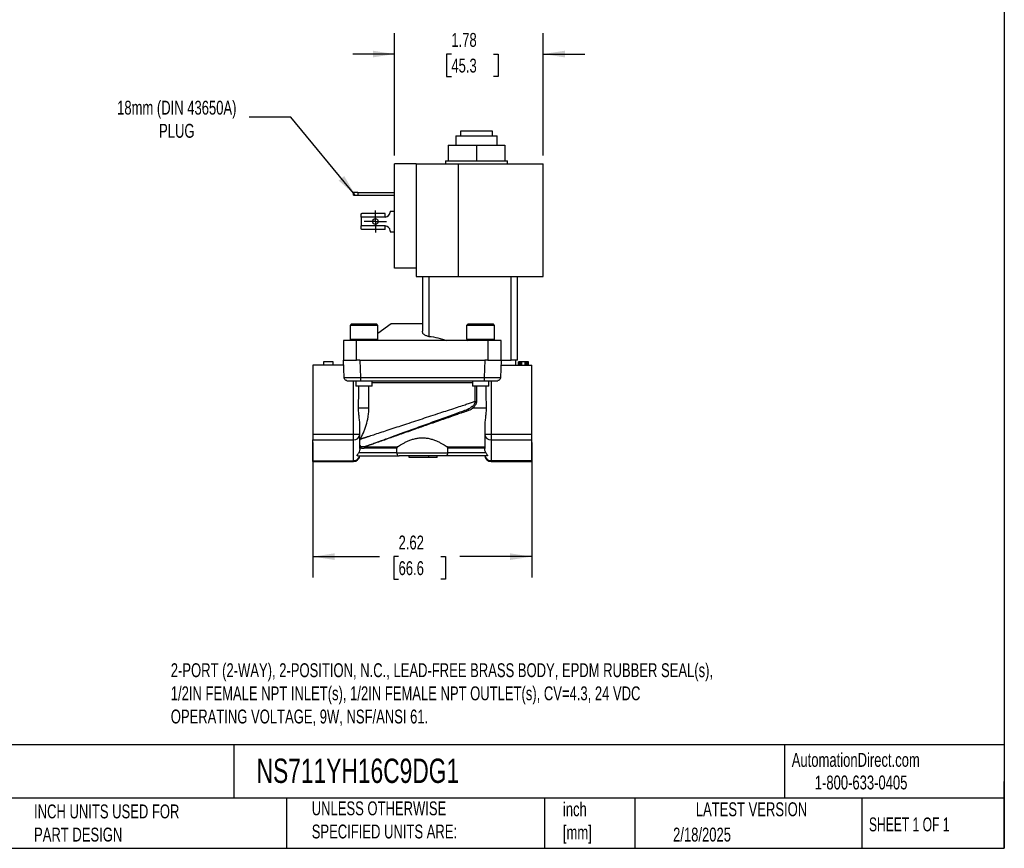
# Model space of a CAD drawing. Header units: inches. Extents: x 0.5 to 21.5, y 0.5 to 16.5.
# Tile 2 of 3: x 9.7 to 21.5, y 0.5 to 10.4. Entities that reach past the tile are written whole.
import ezdxf

# ---------------------------------------------------------------- set-up
doc = ezdxf.new("R2010")
doc.units = ezdxf.units.IN
doc.header["$LTSCALE"] = 2
doc.header["$MEASUREMENT"] = 0
doc.linetypes.add('SLD-Center', pattern=[0.75, 0.6, -0.05, 0.05, -0.05])
doc.linetypes.add('SLD-Solid', pattern=[0])
doc.layers.add('CENTER', color=40, linetype='SLD-Center')
doc.layers.add('DIMENSIONS', color=140, linetype='SLD-Solid', lineweight=25)
doc.layers.add('TEXT', color=140, linetype='SLD-Solid', lineweight=25)
doc.styles.add('SLDTEXTSTYLE0', font='TXT', dxfattribs={"width": 0.7})
doc.styles.add('SLDTEXTSTYLE1', font='TXT', dxfattribs={"width": 0.65})
doc.dimstyles.new('SLDDIMSTYLE0', dxfattribs={"dimtxt": 0.169922, "dimasz": 0.26, "dimexe": 0, "dimexo": 0.0625, "dimgap": 0.04248, "dimtad": 0, "dimtih": 1, "dimtoh": 1, "dimrnd": 1e-09, "dimzin": 12, "dimdsep": 46, "dimtxsty": 'SLDTEXTSTYLE0', "dimsah": 1, "dimcen": 0.09, "dimadec": 0, "dimazin": 3, "dimtfac": 1, "dimtofl": 0, "dimtmove": 0, "dimatfit": 3, "dimfxl": 0, "dimfrac": 2, "dimtolj": 1, "dimtzin": 12, "dimarcsym": 0})
doc.dimstyles.new('SLDDIMSTYLE3', dxfattribs={"dimtxt": 0.169922, "dimasz": 0.26, "dimexe": 0, "dimexo": 0.0625, "dimgap": 0.04248, "dimtad": 0, "dimtih": 1, "dimtoh": 1, "dimrnd": 1e-09, "dimzin": 12, "dimdsep": 46, "dimtxsty": 'SLDTEXTSTYLE0', "dimsah": 1, "dimcen": 0.09, "dimadec": 0, "dimazin": 3, "dimtfac": 1, "dimtmove": 0, "dimatfit": 0, "dimfxl": 0, "dimfrac": 2, "dimtolj": 1, "dimtzin": 12, "dimarcsym": 0})
doc.dimstyles.new('SLDDIMSTYLE4', dxfattribs={"dimtxt": 0.18, "dimasz": 0.26, "dimexe": 0, "dimexo": 0.0625, "dimgap": 0, "dimtad": 0, "dimtih": 1, "dimtoh": 1, "dimdec": 0, "dimrnd": 1e-09, "dimzin": 0, "dimdsep": 46, "dimtxsty": 'Standard', "dimsah": 1, "dimcen": 0.09, "dimadec": 0, "dimazin": 0, "dimtfac": 0.26, "dimtdec": 0, "dimtofl": 0, "dimtmove": 0, "dimatfit": 3, "dimfxl": 0, "dimfrac": 2, "dimtolj": 1, "dimtzin": 0, "dimarcsym": 0})

# ---------------------------------------------------------------- blocks, each defined once
blk = doc.blocks.new('_D_5')
at = {"layer": 'DIMENSIONS'}
for p, q in [((14.19, 8.81), (14.19, 10.278)), ((15.972, 8.81), (15.972, 10.278)), ((14.19, 10.028), (13.69, 10.028)), ((14.871, 10.028), (14.814, 10.028)), ((14.814, 10.028), (14.814, 9.758)), ((15.376, 10.028), (15.433, 10.028)), ((15.433, 10.028), (15.433, 9.758)), ((15.972, 10.028), (16.472, 10.028)), ((14.814, 9.758), (14.871, 9.758)), ((15.433, 9.758), (15.376, 9.758))]:
    blk.add_line(p, q, dxfattribs=at)
for points in [[(14.19, 10.028), (13.93, 10.068), (13.93, 9.988)], [(15.972, 10.028), (16.232, 9.988), (16.232, 10.068)]]:
    blk.add_solid(points, dxfattribs=at)
at = {"layer": 'DIMENSIONS', "char_height": 0.1667, "attachment_point": 1, "style": 'SLDTEXTSTYLE0'}
for s, insert in [('1.78', (14.871, 10.281)), ('45.3', (14.871, 9.973))]:
    blk.add_mtext(s, dxfattribs=dict(at, insert=insert))
blk = doc.blocks.new('_D_6')
at = {"layer": 'DIMENSIONS'}
for p, q in [((13.211, 5.367), (13.211, 3.749)), ((15.834, 5.367), (15.834, 3.749)), ((13.211, 3.999), (14.008, 3.999)), ((14.238, 3.999), (14.181, 3.999)), ((14.181, 3.999), (14.181, 3.729)), ((14.743, 3.999), (14.8, 3.999)), ((14.8, 3.999), (14.8, 3.729)), ((15.834, 3.999), (14.973, 3.999)), ((14.181, 3.729), (14.238, 3.729)), ((14.8, 3.729), (14.743, 3.729))]:
    blk.add_line(p, q, dxfattribs=at)
for points in [[(13.211, 3.999), (13.471, 3.959), (13.471, 4.039)], [(15.834, 3.999), (15.574, 4.039), (15.574, 3.959)]]:
    blk.add_solid(points, dxfattribs=at)
at = {"layer": 'DIMENSIONS', "char_height": 0.1667, "attachment_point": 1, "style": 'SLDTEXTSTYLE0'}
for s, insert in [('2.62', (14.238, 4.252)), ('66.6', (14.238, 3.944))]:
    blk.add_mtext(s, dxfattribs=dict(at, insert=insert))
blk = doc.blocks.new('SW_CENTERMARKSYMBOL_2')
at = {"layer": 'CENTER', "color": 0}
for p, q in [((0, 0.1), (0, 0.1335)), ((-0.1, 0), (-0.1335, 0)), ((0, 0), (-0.1, 0)), ((0, 0), (0, 0.1)), ((0, 0), (0, -0.1)), ((0, 0), (0.1, 0)), ((0.1, 0), (0.1335, 0)), ((0, -0.1), (0, -0.1335))]:
    blk.add_line(p, q, dxfattribs=at)

msp = doc.modelspace()

# ---------------------------------------------------------------- linework, layer by layer
for p, q in [((14.985, 9.047), (14.985, 9.107)), ((14.985, 9.107), (15.36, 9.107)), ((15.36, 9.107), (15.36, 9.047)), ((14.923, 9.047), (14.923, 8.933)), ((14.923, 9.047), (15.172, 9.047)), ((15.172, 9.047), (15.421, 9.047)), ((15.421, 8.933), (15.421, 9.047)), ((14.832, 8.933), (14.832, 8.747)), ((14.832, 8.933), (15.172, 8.933)), ((15.172, 8.933), (15.172, 8.747)), ((15.172, 8.933), (15.513, 8.933)), ((15.513, 8.933), (15.513, 8.747)), ((14.799, 8.747), (14.799, 8.71)), ((14.799, 8.747), (14.832, 8.747)), ((14.832, 8.747), (14.87, 8.747)), ((14.87, 8.747), (15.134, 8.747)), ((15.134, 8.747), (15.172, 8.747)), ((15.172, 8.747), (15.21, 8.747)), ((15.21, 8.747), (15.474, 8.747)), ((15.474, 8.747), (15.513, 8.747)), ((15.513, 8.747), (15.545, 8.747)), ((15.545, 8.71), (15.545, 8.747)), ((14.19, 7.46), (14.19, 8.71)), ((14.45, 8.71), (14.19, 8.71)), ((14.45, 8.71), (14.45, 7.46)), ((14.45, 8.71), (14.951, 8.71)), ((14.951, 8.71), (14.951, 7.36)), ((14.951, 8.71), (15.972, 8.71)), ((15.972, 7.36), (15.972, 8.71)), ((13.699, 8.337), (13.699, 8.369)), ((13.749, 8.369), (13.699, 8.369)), ((13.699, 8.337), (13.749, 8.337)), ((13.749, 8.369), (13.749, 8.337)), ((13.749, 8.369), (14.19, 8.369)), ((13.749, 8.337), (14.19, 8.337)), ((13.79, 8.073), (13.79, 8.111)), ((14.076, 8.073), (13.79, 8.073)), ((13.79, 8.073), (13.79, 7.966)), ((14.076, 8.114), (13.798, 8.114)), ((14.076, 8.073), (14.076, 8.114)), ((14.136, 8.144), (14.136, 8.133)), ((14.136, 8.144), (14.19, 8.144)), ((14.076, 7.966), (13.79, 7.966)), ((13.79, 7.928), (13.79, 7.966)), ((14.076, 7.925), (13.798, 7.925)), ((14.076, 7.925), (14.076, 7.966)), ((14.136, 7.906), (14.136, 7.894)), ((14.136, 7.894), (14.19, 7.894)), ((14.45, 7.46), (14.19, 7.46)), ((14.45, 7.46), (14.45, 7.36)), ((14.45, 7.36), (14.951, 7.36)), ((14.523, 7.36), (14.523, 6.703)), ((14.601, 7.36), (14.601, 6.641)), ((14.951, 7.36), (15.972, 7.36)), ((15.586, 6.357), (15.586, 7.36)), ((15.664, 6.357), (15.664, 7.36)), ((13.673, 6.79), (13.656, 6.773)), ((13.656, 6.773), (13.656, 6.609)), ((13.824, 6.773), (13.656, 6.773)), ((13.673, 6.79), (13.824, 6.79)), ((13.824, 6.79), (13.974, 6.79)), ((13.991, 6.773), (13.824, 6.773)), ((13.991, 6.773), (13.974, 6.79)), ((14.149, 6.79), (13.991, 6.674)), ((13.991, 6.609), (13.991, 6.773)), ((14.523, 6.79), (14.149, 6.79)), ((15.071, 6.79), (15.054, 6.773)), ((15.054, 6.773), (15.054, 6.609)), ((15.221, 6.773), (15.054, 6.773)), ((15.071, 6.79), (15.221, 6.79)), ((15.221, 6.79), (15.372, 6.79)), ((15.389, 6.773), (15.221, 6.773)), ((15.389, 6.773), (15.372, 6.79)), ((15.389, 6.609), (15.389, 6.773)), ((13.578, 6.593), (13.578, 6.357)), ((13.735, 6.593), (13.578, 6.593)), ((13.656, 6.609), (13.673, 6.593)), ((13.656, 6.609), (13.824, 6.609)), ((13.735, 6.357), (13.735, 6.593)), ((15.31, 6.593), (13.735, 6.593)), ((13.824, 6.609), (13.991, 6.609)), ((13.974, 6.593), (13.991, 6.609)), ((15.054, 6.609), (15.071, 6.593)), ((15.054, 6.609), (15.221, 6.609)), ((15.221, 6.609), (15.389, 6.609)), ((15.31, 6.593), (15.31, 6.357)), ((15.467, 6.593), (15.31, 6.593)), ((15.372, 6.593), (15.389, 6.609)), ((15.467, 6.357), (15.467, 6.593)), ((13.211, 6.297), (13.211, 5.467)), ((13.58, 6.297), (13.211, 6.297)), ((13.336, 6.337), (13.336, 6.297)), ((13.454, 6.337), (13.336, 6.337)), ((13.454, 6.297), (13.454, 6.337)), ((13.585, 6.146), (13.578, 6.357)), ((13.578, 6.357), (13.735, 6.357)), ((13.774, 6.357), (13.735, 6.357)), ((13.774, 6.357), (13.782, 6.146)), ((13.774, 6.357), (15.271, 6.357)), ((15.271, 6.357), (15.263, 6.146)), ((15.31, 6.357), (15.271, 6.357)), ((15.31, 6.357), (15.467, 6.357)), ((15.467, 6.357), (15.46, 6.146)), ((15.465, 6.297), (15.834, 6.297)), ((15.467, 6.357), (15.586, 6.357)), ((15.664, 6.357), (15.586, 6.357)), ((15.643, 6.297), (15.645, 6.357)), ((15.676, 6.297), (15.676, 6.337)), ((15.679, 6.337), (15.676, 6.337)), ((15.679, 6.297), (15.679, 6.337)), ((15.684, 6.337), (15.679, 6.337)), ((15.684, 6.297), (15.684, 6.337)), ((15.694, 6.337), (15.684, 6.337)), ((15.694, 6.337), (15.694, 6.297)), ((15.704, 6.337), (15.694, 6.337)), ((15.704, 6.297), (15.704, 6.337)), ((15.716, 6.337), (15.704, 6.337)), ((15.716, 6.297), (15.716, 6.337)), ((15.754, 6.337), (15.716, 6.337)), ((15.754, 6.297), (15.754, 6.337)), ((15.767, 6.337), (15.754, 6.337)), ((15.767, 6.297), (15.767, 6.337)), ((15.777, 6.337), (15.767, 6.337)), ((15.777, 6.297), (15.777, 6.337)), ((15.787, 6.337), (15.777, 6.337)), ((15.787, 6.297), (15.787, 6.337)), ((15.792, 6.337), (15.787, 6.337)), ((15.792, 6.297), (15.792, 6.337)), ((15.794, 6.337), (15.792, 6.337)), ((15.794, 6.297), (15.794, 6.337)), ((15.834, 5.467), (15.834, 6.297)), ((13.782, 6.146), (15.263, 6.146)), ((13.696, 5.467), (13.696, 6.108)), ((13.725, 6.108), (13.725, 6.042)), ((13.922, 6.042), (13.725, 6.042)), ((13.782, 6.108), (15.263, 6.108)), ((13.883, 5.786), (13.883, 6.042)), ((13.922, 6.042), (13.922, 6.108)), ((13.922, 6.089), (15.123, 6.089)), ((15.123, 6.108), (15.123, 6.042)), ((15.32, 6.042), (15.123, 6.042)), ((15.156, 5.862), (15.156, 6.042)), ((15.172, 6.042), (15.172, 5.862)), ((15.263, 6.11), (15.263, 6.108)), ((15.32, 6.042), (15.32, 6.108)), ((15.349, 6.108), (15.349, 5.467)), ((13.758, 5.786), (13.883, 5.786)), ((15.135, 5.786), (15.287, 5.786)), ((15.076, 5.772), (15.069, 5.768)), ((13.774, 5.469), (13.774, 5.565)), ((15.271, 5.565), (15.271, 5.469)), ((13.211, 5.467), (13.696, 5.467)), ((13.211, 5.467), (13.211, 5.4)), ((13.696, 5.4), (13.696, 5.467)), ((13.774, 5.388), (13.774, 5.469)), ((15.271, 5.469), (15.271, 5.358)), ((15.349, 5.467), (15.834, 5.467)), ((15.349, 5.467), (15.349, 5.4)), ((15.834, 5.4), (15.834, 5.467)), ((13.211, 5.4), (13.696, 5.4)), ((13.211, 5.15), (13.211, 5.4)), ((13.696, 5.15), (13.696, 5.4)), ((13.774, 5.298), (13.774, 5.333)), ((13.774, 5.317), (13.786, 5.317)), ((13.786, 5.317), (13.786, 5.299)), ((13.834, 5.317), (14.224, 5.317)), ((13.834, 5.299), (13.834, 5.317)), ((14.821, 5.317), (15.271, 5.317)), ((15.349, 5.4), (15.834, 5.4)), ((15.349, 5.4), (15.349, 5.15)), ((15.834, 5.15), (15.834, 5.4)), ((13.748, 5.207), (14.244, 5.207)), ((14.218, 5.246), (13.761, 5.246)), ((13.786, 5.299), (13.774, 5.299)), ((14.218, 5.299), (13.834, 5.299)), ((14.218, 5.246), (14.218, 5.299)), ((14.218, 5.246), (14.827, 5.246)), ((14.365, 5.187), (14.365, 5.207)), ((14.601, 5.187), (14.601, 5.207)), ((14.7, 5.187), (14.7, 5.207)), ((15.297, 5.207), (14.801, 5.207)), ((14.827, 5.246), (14.827, 5.299)), ((15.271, 5.299), (14.827, 5.299)), ((15.284, 5.246), (14.827, 5.246)), ((13.211, 5.15), (13.696, 5.15)), ((13.211, 5.14), (13.211, 5.15)), ((13.211, 5.14), (13.696, 5.14)), ((13.696, 5.14), (13.696, 5.15)), ((14.601, 5.187), (14.365, 5.187)), ((14.7, 5.187), (14.601, 5.187)), ((15.834, 5.15), (15.349, 5.15)), ((15.349, 5.15), (15.349, 5.14)), ((15.349, 5.14), (15.834, 5.14)), ((15.834, 5.14), (15.834, 5.15))]:
    msp.add_line(p, q)
msp.add_circle((13.96, 8.019), 0.0335)
for centre, radius, start, end in [((14.076, 8.133), 0.06, 270, 0), ((14.076, 7.906), 0.06, 0, 90), ((13.715, 6.596), 1.129, 269.0014, 272.9983), ((13.701, 5.474), 0.0741, 266.262, 355.6957), ((15.33, 6.596), 1.129, 267.0017, 270.9986), ((15.344, 5.474), 0.0741, 184.3043, 273.738), ((13.696, 5.219), 0.0787, 270, 351.302), ((13.699, 5.227), 0.0764, 267.2103, 344.9392), ((15.349, 5.219), 0.0787, 188.698, 270), ((15.346, 5.227), 0.0764, 195.0608, 272.7897)]:
    msp.add_arc(centre, radius, start, end)
for points in [[(13.79, 8.111), (13.793, 8.113), (13.795, 8.114), (13.798, 8.114)], [(13.798, 7.925), (13.795, 7.925), (13.793, 7.926), (13.79, 7.928)], [(14.601, 6.641), (14.675, 6.634), (14.746, 6.616), (14.816, 6.593)], [(15.156, 5.862), (15.16, 5.862), (15.166, 5.862), (15.172, 5.862)], [(13.78, 5.41), (13.778, 5.405), (13.776, 5.401), (13.774, 5.396)], [(13.774, 5.333), (13.774, 5.334), (13.774, 5.334), (13.774, 5.335)], [(13.83, 5.318), (13.817, 5.315), (13.803, 5.315), (13.79, 5.318)], [(13.841, 5.322), (13.838, 5.32), (13.834, 5.319), (13.83, 5.318)], [(13.841, 5.322), (13.844, 5.322), (13.846, 5.322), (13.848, 5.322)], [(15.271, 5.358), (15.271, 5.338), (15.271, 5.318), (15.271, 5.298)], [(13.834, 5.299), (13.818, 5.295), (13.802, 5.295), (13.786, 5.299)]]:
    msp.add_open_spline(points, degree=3)
for points, knots in [([(14.601, 6.641), (14.595, 6.641), (14.59, 6.642), (14.579, 6.645), (14.573, 6.647), (14.563, 6.651), (14.559, 6.653), (14.55, 6.658), (14.546, 6.661), (14.54, 6.666), (14.536, 6.669), (14.531, 6.676), (14.529, 6.679), (14.524, 6.689), (14.523, 6.696), (14.523, 6.703)], [0, 0, 0, 0, 0.125, 0.125, 0.25, 0.25, 0.375, 0.375, 0.5, 0.5, 0.625, 0.625, 0.75, 0.75, 1, 1, 1, 1]), ([(13.585, 6.146), (13.585, 6.146), (13.585, 6.146), (13.586, 6.146), (13.587, 6.146), (13.588, 6.146), (13.59, 6.146), (13.592, 6.146), (13.595, 6.146), (13.598, 6.146), (13.601, 6.146), (13.604, 6.146), (13.608, 6.146), (13.612, 6.146), (13.617, 6.146), (13.621, 6.146), (13.626, 6.146), (13.631, 6.146), (13.637, 6.146), (13.644, 6.146), (13.655, 6.146), (13.668, 6.146), (13.682, 6.146), (13.697, 6.146), (13.712, 6.146), (13.729, 6.146), (13.746, 6.146), (13.764, 6.146), (13.776, 6.146), (13.782, 6.146)], [0, 0, 0, 0, 0.029247, 0.058321, 0.087222, 0.115951, 0.144507, 0.17289, 0.201101, 0.22914, 0.257006, 0.284701, 0.312222, 0.339572, 0.36675, 0.393756, 0.420589, 0.447251, 0.473741, 0.50006, 0.552858, 0.606343, 0.660515, 0.715374, 0.770921, 0.827157, 0.884082, 0.941696, 1, 1, 1, 1]), ([(13.618, 6.11), (13.615, 6.11), (13.607, 6.111), (13.596, 6.119), (13.587, 6.131), (13.586, 6.141), (13.585, 6.146)], [0, 0, 0, 0, 0.152946, 0.435297, 0.717649, 1, 1, 1, 1]), ([(13.782, 6.146), (13.782, 6.136), (13.782, 6.127), (13.782, 6.113), (13.782, 6.108), (13.782, 6.108)], [0, 0, 0, 0, 0.5, 0.5, 1, 1, 1, 1]), ([(15.263, 6.146), (15.266, 6.146), (15.272, 6.146), (15.281, 6.146), (15.29, 6.146), (15.299, 6.146), (15.308, 6.146), (15.316, 6.146), (15.324, 6.146), (15.333, 6.146), (15.341, 6.146), (15.348, 6.146), (15.356, 6.146), (15.363, 6.146), (15.371, 6.146), (15.377, 6.146), (15.384, 6.146), (15.39, 6.146), (15.397, 6.146), (15.404, 6.146), (15.414, 6.146), (15.424, 6.146), (15.433, 6.146), (15.441, 6.146), (15.448, 6.146), (15.453, 6.146), (15.457, 6.146), (15.46, 6.146), (15.46, 6.146), (15.46, 6.146)], [0, 0, 0, 0, 0.029247, 0.058321, 0.087222, 0.115951, 0.144507, 0.17289, 0.201101, 0.22914, 0.257006, 0.284701, 0.312222, 0.339572, 0.36675, 0.393756, 0.420589, 0.447251, 0.473741, 0.50006, 0.552858, 0.606343, 0.660515, 0.715374, 0.770921, 0.827157, 0.884082, 0.941696, 1, 1, 1, 1]), ([(15.263, 6.146), (15.263, 6.141), (15.263, 6.131), (15.263, 6.119), (15.263, 6.111), (15.263, 6.11), (15.263, 6.11)], [0, 0, 0, 0, 0.282348, 0.564695, 0.847043, 1, 1, 1, 1]), ([(15.46, 6.146), (15.459, 6.141), (15.458, 6.131), (15.449, 6.119), (15.438, 6.111), (15.43, 6.11), (15.427, 6.11)], [0, 0, 0, 0, 0.282359, 0.564718, 0.847076, 1, 1, 1, 1]), ([(13.617, 6.109), (13.618, 6.109), (13.62, 6.109), (13.631, 6.109), (13.648, 6.109), (13.67, 6.109), (13.696, 6.109), (13.724, 6.109), (13.753, 6.109), (13.772, 6.109), (13.782, 6.109)], [0, 0, 0, 0, 0.1386533, 0.2733715, 0.4042087, 0.5311501, 0.6541999, 0.7733526, 0.8886126, 1, 1, 1, 1]), ([(13.624, 6.108), (13.624, 6.108), (13.628, 6.108), (13.644, 6.108), (13.656, 6.108), (13.685, 6.108), (13.702, 6.108), (13.74, 6.108), (13.761, 6.108), (13.782, 6.108)], [0, 0, 0, 0, 0.25, 0.25, 0.5, 0.5, 0.75, 0.75, 1, 1, 1, 1]), ([(13.758, 5.786), (13.759, 5.845), (13.76, 5.93), (13.761, 6.015), (13.761, 6.042)], [0, 0, 0, 0, 0.69039, 1, 1, 1, 1]), ([(15.263, 6.109), (15.274, 6.109), (15.296, 6.109), (15.327, 6.109), (15.355, 6.109), (15.38, 6.109), (15.401, 6.109), (15.416, 6.109), (15.426, 6.109), (15.427, 6.109), (15.428, 6.109)], [0, 0, 0, 0, 0.125028, 0.250014, 0.375008, 0.500001, 0.624994, 0.749988, 0.874977, 1, 1, 1, 1]), ([(15.263, 6.108), (15.284, 6.108), (15.305, 6.108), (15.343, 6.108), (15.36, 6.108), (15.389, 6.108), (15.401, 6.108), (15.417, 6.108), (15.421, 6.108), (15.421, 6.108)], [0, 0, 0, 0, 0.25, 0.25, 0.5, 0.5, 0.75, 0.75, 1, 1, 1, 1]), ([(15.284, 6.042), (15.284, 6), (15.285, 5.915), (15.287, 5.829), (15.287, 5.786)], [0, 0, 0, 0, 0.487383, 1, 1, 1, 1]), ([(13.774, 5.565), (13.774, 5.582), (13.773, 5.6), (13.77, 5.636), (13.767, 5.654), (13.763, 5.691), (13.761, 5.709), (13.758, 5.747), (13.758, 5.766), (13.758, 5.786)], [0, 0, 0, 0, 0.25, 0.25, 0.5, 0.5, 0.75, 0.75, 1, 1, 1, 1]), ([(13.78, 5.41), (13.783, 5.41), (13.787, 5.412), (13.795, 5.414), (13.803, 5.417), (13.811, 5.42), (13.819, 5.422), (13.828, 5.425), (13.837, 5.428), (13.847, 5.431), (13.857, 5.435), (13.867, 5.438), (13.878, 5.442), (13.907, 5.451), (13.958, 5.468), (14.037, 5.494), (14.125, 5.523), (14.217, 5.553), (14.316, 5.586), (14.417, 5.619), (14.523, 5.654), (14.629, 5.688), (14.73, 5.722), (14.83, 5.754), (14.921, 5.784), (14.989, 5.807), (15.035, 5.822), (15.062, 5.83), (15.088, 5.839), (15.112, 5.847), (15.135, 5.855), (15.149, 5.859), (15.156, 5.862)], [0, 0, 0, 0, 0.010123, 0.020299, 0.030529, 0.040814, 0.051153, 0.061547, 0.071996, 0.082502, 0.093063, 0.103681, 0.114356, 0.125088, 0.185982, 0.250087, 0.31002, 0.375089, 0.43238, 0.500095, 0.562597, 0.625093, 0.69275, 0.75006, 0.815077, 0.874996, 0.896686, 0.918032, 0.939034, 0.959695, 0.980016, 1, 1, 1, 1]), ([(13.78, 5.41), (13.792, 5.432), (13.804, 5.458), (13.822, 5.499), (13.827, 5.513), (13.839, 5.543), (13.844, 5.559), (13.859, 5.607), (13.867, 5.64), (13.876, 5.693), (13.879, 5.712), (13.882, 5.749), (13.883, 5.767), (13.883, 5.786)], [0, 0, 0, 0, 0.25, 0.25, 0.375, 0.375, 0.5, 0.5, 0.75, 0.75, 0.875, 0.875, 1, 1, 1, 1]), ([(15.122, 5.799), (15.114, 5.793), (15.1, 5.782), (15.083, 5.775), (15.076, 5.772)], [0, 0, 0, 0, 0.560509, 1, 1, 1, 1]), ([(15.135, 5.786), (15.133, 5.784), (15.13, 5.781), (15.125, 5.777), (15.119, 5.773), (15.113, 5.769), (15.104, 5.764), (15.092, 5.757), (15.081, 5.753), (15.076, 5.751)], [0, 0, 0, 0, 0.0980334, 0.1968399, 0.2966036, 0.3975035, 0.4997126, 0.7472257, 1, 1, 1, 1]), ([(15.156, 5.862), (15.156, 5.85), (15.152, 5.838), (15.14, 5.817), (15.132, 5.807), (15.122, 5.799)], [0, 0, 0, 0, 0.5, 0.5, 1, 1, 1, 1]), ([(15.135, 5.786), (15.132, 5.789), (15.129, 5.792), (15.125, 5.797), (15.123, 5.798), (15.122, 5.799)], [0, 0, 0, 0, 0.5, 0.5, 1, 1, 1, 1]), ([(15.172, 5.862), (15.172, 5.86), (15.172, 5.856), (15.171, 5.85), (15.17, 5.844), (15.168, 5.838), (15.166, 5.832), (15.164, 5.826), (15.16, 5.818), (15.154, 5.808), (15.146, 5.796), (15.139, 5.789), (15.135, 5.786)], [0, 0, 0, 0, 0.069301, 0.138751, 0.208701, 0.279494, 0.351461, 0.424918, 0.500161, 0.66116, 0.827019, 1, 1, 1, 1]), ([(15.287, 5.786), (15.287, 5.766), (15.287, 5.747), (15.284, 5.71), (15.282, 5.691), (15.278, 5.654), (15.275, 5.636), (15.272, 5.6), (15.271, 5.582), (15.271, 5.565)], [0, 0, 0, 0, 0.25, 0.25, 0.5, 0.5, 0.75, 0.75, 1, 1, 1, 1]), ([(13.841, 5.322), (13.857, 5.327), (13.882, 5.336), (13.947, 5.36), (13.987, 5.375), (14.079, 5.408), (14.13, 5.427), (14.242, 5.467), (14.301, 5.489), (14.425, 5.534), (14.488, 5.557), (14.615, 5.603), (14.678, 5.626), (14.801, 5.671), (14.86, 5.693), (14.972, 5.733), (15.023, 5.752), (15.069, 5.768)], [0, 0, 0, 0, 0.125, 0.125, 0.25, 0.25, 0.375, 0.375, 0.5, 0.5, 0.625, 0.625, 0.75, 0.75, 0.875, 0.875, 1, 1, 1, 1]), ([(15.076, 5.751), (15.064, 5.747), (15.04, 5.739), (15.006, 5.727), (14.974, 5.716), (14.943, 5.705), (14.896, 5.688), (14.833, 5.666), (14.723, 5.628), (14.591, 5.582), (14.428, 5.525), (14.275, 5.471), (14.146, 5.426), (14.05, 5.392), (13.993, 5.372), (13.954, 5.359), (13.929, 5.35), (13.906, 5.342), (13.885, 5.335), (13.866, 5.328), (13.854, 5.324), (13.848, 5.322)], [0, 0, 0, 0, 0.028258, 0.054912, 0.079964, 0.103413, 0.125258, 0.190639, 0.250497, 0.38446, 0.500857, 0.635662, 0.750885, 0.816633, 0.875641, 0.899056, 0.921363, 0.942582, 0.962741, 0.981868, 1, 1, 1, 1]), ([(15.069, 5.768), (15.069, 5.768), (15.069, 5.768), (15.07, 5.766), (15.07, 5.765), (15.072, 5.762), (15.072, 5.76), (15.074, 5.756), (15.075, 5.753), (15.076, 5.751)], [0, 0, 0, 0, 0.25, 0.25, 0.5, 0.5, 0.75, 0.75, 1, 1, 1, 1]), ([(13.774, 5.335), (13.774, 5.34), (13.774, 5.346), (13.774, 5.359), (13.774, 5.363), (13.774, 5.372), (13.774, 5.375), (13.774, 5.381), (13.774, 5.384), (13.774, 5.388)], [0, 0, 0, 0, 0.5, 0.5, 0.75, 0.75, 0.875, 0.875, 1, 1, 1, 1]), ([(13.774, 5.335), (13.775, 5.334), (13.776, 5.331), (13.778, 5.328), (13.779, 5.326), (13.781, 5.324), (13.784, 5.322), (13.786, 5.32), (13.788, 5.319), (13.789, 5.318), (13.79, 5.318)], [0, 0, 0, 0, 0.171713, 0.329805, 0.474362, 0.605506, 0.723399, 0.828249, 0.920328, 1, 1, 1, 1]), ([(13.786, 5.317), (13.785, 5.318), (13.783, 5.318), (13.781, 5.32), (13.779, 5.321), (13.776, 5.322), (13.775, 5.323), (13.774, 5.324)], [0, 0, 0, 0, 0.177876, 0.366242, 0.565718, 0.776824, 1, 1, 1, 1]), ([(13.79, 5.318), (13.789, 5.318), (13.788, 5.318), (13.786, 5.318), (13.786, 5.317)], [0, 0, 0, 0, 0.50001, 1, 1, 1, 1]), ([(13.786, 5.299), (13.786, 5.3), (13.786, 5.301), (13.787, 5.303), (13.787, 5.306), (13.788, 5.309), (13.789, 5.312), (13.789, 5.315), (13.79, 5.316), (13.79, 5.317), (13.79, 5.318), (13.79, 5.318)], [0, 0, 0, 0, 0.086187, 0.163402, 0.231602, 0.385245, 0.504935, 0.643592, 0.840248, 0.924854, 1, 1, 1, 1]), ([(13.834, 5.317), (13.834, 5.318), (13.833, 5.318), (13.832, 5.318), (13.831, 5.318), (13.83, 5.318), (13.83, 5.318)], [0, 0, 0, 0, 0.256882, 0.499961, 0.743097, 1, 1, 1, 1]), ([(13.83, 5.318), (13.83, 5.318), (13.83, 5.318), (13.83, 5.317), (13.83, 5.316), (13.83, 5.314), (13.831, 5.311), (13.832, 5.308), (13.833, 5.305), (13.833, 5.302), (13.834, 5.3), (13.834, 5.299)], [0, 0, 0, 0, 0.0736776, 0.1526058, 0.2497712, 0.3694437, 0.5835086, 0.6819442, 0.7975198, 0.8815918, 1, 1, 1, 1]), ([(13.848, 5.322), (13.846, 5.321), (13.841, 5.319), (13.836, 5.318), (13.834, 5.317)], [0, 0, 0, 0, 0.533065, 1, 1, 1, 1]), ([(14.224, 5.317), (14.222, 5.316), (14.221, 5.314), (14.218, 5.307), (14.218, 5.303), (14.218, 5.299)], [0, 0, 0, 0, 0.5, 0.5, 1, 1, 1, 1]), ([(14.224, 5.317), (14.238, 5.326), (14.256, 5.337), (14.286, 5.354), (14.297, 5.36), (14.32, 5.372), (14.332, 5.378), (14.357, 5.389), (14.371, 5.394), (14.399, 5.404), (14.413, 5.409), (14.443, 5.416), (14.459, 5.42), (14.49, 5.424), (14.506, 5.425), (14.538, 5.425), (14.554, 5.424), (14.586, 5.42), (14.602, 5.417), (14.632, 5.409), (14.646, 5.404), (14.674, 5.394), (14.688, 5.389), (14.713, 5.378), (14.725, 5.372), (14.748, 5.36), (14.759, 5.354), (14.789, 5.337), (14.807, 5.326), (14.821, 5.317)], [0, 0, 0, 0, 0.125, 0.125, 0.1875, 0.1875, 0.25, 0.25, 0.3125, 0.3125, 0.375, 0.375, 0.4375, 0.4375, 0.5, 0.5, 0.5625, 0.5625, 0.625, 0.625, 0.6875, 0.6875, 0.75, 0.75, 0.8125, 0.8125, 0.875, 0.875, 1, 1, 1, 1]), ([(14.827, 5.299), (14.827, 5.303), (14.827, 5.307), (14.824, 5.314), (14.823, 5.316), (14.821, 5.317)], [0, 0, 0, 0, 0.5, 0.5, 1, 1, 1, 1]), ([(13.748, 5.207), (13.745, 5.207), (13.742, 5.208), (13.741, 5.211), (13.741, 5.213), (13.742, 5.216), (13.743, 5.218), (13.745, 5.222), (13.746, 5.224), (13.749, 5.228), (13.75, 5.23), (13.755, 5.237), (13.758, 5.241), (13.761, 5.246)], [0, 0, 0, 0, 0.25, 0.25, 0.375, 0.375, 0.5, 0.5, 0.625, 0.625, 0.75, 0.75, 1, 1, 1, 1]), ([(13.774, 5.298), (13.774, 5.289), (13.773, 5.279), (13.769, 5.262), (13.765, 5.254), (13.761, 5.246)], [0, 0, 0, 0, 0.5, 0.5, 1, 1, 1, 1]), ([(14.218, 5.246), (14.218, 5.243), (14.218, 5.241), (14.219, 5.235), (14.219, 5.232), (14.221, 5.225), (14.224, 5.221), (14.231, 5.21), (14.238, 5.207), (14.244, 5.207)], [0, 0, 0, 0, 0.125, 0.125, 0.25, 0.25, 0.5, 0.5, 1, 1, 1, 1]), ([(14.801, 5.207), (14.796, 5.207), (14.787, 5.207), (14.774, 5.207), (14.767, 5.207), (14.763, 5.207), (14.761, 5.207), (14.76, 5.207), (14.76, 5.207), (14.741, 5.207), (14.718, 5.207), (14.68, 5.207), (14.66, 5.207), (14.635, 5.207), (14.623, 5.207), (14.616, 5.207), (14.614, 5.207), (14.612, 5.207), (14.611, 5.207), (14.581, 5.207), (14.552, 5.207), (14.508, 5.207), (14.486, 5.207), (14.46, 5.207), (14.448, 5.207), (14.441, 5.207), (14.439, 5.207), (14.437, 5.207), (14.436, 5.207), (14.405, 5.207), (14.378, 5.207), (14.339, 5.207), (14.322, 5.207), (14.303, 5.207), (14.294, 5.207), (14.29, 5.207), (14.288, 5.207), (14.287, 5.207), (14.286, 5.207), (14.268, 5.207), (14.254, 5.207), (14.244, 5.207)], [0, 0, 0, 0, 0.0625, 0.09375, 0.109375, 0.117188, 0.121094, 0.121094, 0.125, 0.125, 0.25, 0.25, 0.3125, 0.34375, 0.359375, 0.367188, 0.371094, 0.371094, 0.375, 0.375, 0.5, 0.5, 0.5625, 0.59375, 0.609375, 0.617188, 0.621094, 0.621094, 0.625, 0.625, 0.75, 0.75, 0.8125, 0.84375, 0.859375, 0.867188, 0.871094, 0.871094, 0.875, 0.875, 1, 1, 1, 1]), ([(14.827, 5.246), (14.827, 5.243), (14.827, 5.241), (14.826, 5.235), (14.826, 5.232), (14.824, 5.225), (14.821, 5.221), (14.814, 5.21), (14.807, 5.207), (14.801, 5.207)], [0, 0, 0, 0, 0.125, 0.125, 0.25, 0.25, 0.5, 0.5, 1, 1, 1, 1]), ([(15.284, 5.246), (15.28, 5.254), (15.276, 5.262), (15.272, 5.279), (15.271, 5.289), (15.271, 5.298)], [0, 0, 0, 0, 0.5, 0.5, 1, 1, 1, 1]), ([(15.284, 5.246), (15.287, 5.241), (15.29, 5.237), (15.296, 5.228), (15.299, 5.224), (15.303, 5.218), (15.303, 5.216), (15.304, 5.213), (15.304, 5.211), (15.303, 5.208), (15.3, 5.207), (15.297, 5.207)], [0, 0, 0, 0, 0.25, 0.25, 0.5, 0.5, 0.625, 0.625, 0.75, 0.75, 1, 1, 1, 1])]:
    msp.add_open_spline(points, degree=3, knots=knots)
at = {"layer": 'TEXT'}
for p, q in [((21.5, 16.5), (21.5, 0.5)), ((21.5, 1.742), (0.5, 1.742)), ((12.264, 1.742), (12.264, 1.1)), ((18.864, 1.742), (18.864, 1.1)), ((21.5, 0.5), (21.5, 1.3)), ((21.5, 1.1), (0.5, 1.1)), ((12.896, 1.1), (12.896, 0.5)), ((15.986, 1.1), (15.986, 0.5)), ((17.072, 1.1), (17.072, 0.5)), ((19.791, 1.1), (19.791, 0.5)), ((0.5, 0.5), (21.5, 0.5))]:
    msp.add_line(p, q, dxfattribs=at)

# ---------------------------------------------------------------- block references
at = {"layer": 'CENTER'}
msp.add_blockref('SW_CENTERMARKSYMBOL_2', (13.96, 8.019), dxfattribs=at)

# ---------------------------------------------------------------- texts
at = {"layer": 'TEXT'}
for s, insert, char_height, attachment_point, style in [('18mm (DIN 43650A)^JPLUG', (11.579, 9.468), 0.16667, 2, 'SLDTEXTSTYLE0'), ('2-PORT (2-WAY), 2-POSITION, N.C., LEAD-FREE BRASS BODY, EPDM RUBBER SEAL(s), ^J1/2IN FEMALE NPT INLET(s), 1/2IN FEMALE NPT OUTLET(s), CV=4.3, 24 VDC ^JOPERATING VOLTAGE, 9W, NSF/ANSI 61.', (11.507, 2.72), 0.166667, 1, 'SLDTEXTSTYLE0'), ('AutomationDirect.com', (18.952, 1.644), 0.16667, 1, 'SLDTEXTSTYLE0'), ('NS711YH16C9DG1', (12.536, 1.576), 0.29167, 1, 'SLDTEXTSTYLE0'), ('1-800-633-0405', (19.228, 1.373), 0.16667, 1, 'SLDTEXTSTYLE0'), ('UNLESS OTHERWISE ^JSPECIFIED UNITS ARE:', (13.197, 1.063), 0.16667, 1, 'SLDTEXTSTYLE0'), ('inch^J[mm]', (16.208, 1.052), 0.1667, 1, 'SLDTEXTSTYLE0'), ('INCH UNITS USED FOR ^JPART DESIGN', (9.868, 1.026), 0.16667, 1, 'SLDTEXTSTYLE0'), ('LATEST VERSION', (18.469, 1.052), 0.16667, 2, 'SLDTEXTSTYLE0'), ('SHEET 1 OF 1', (19.877, 0.87), 0.16667, 1, 'SLDTEXTSTYLE1'), ('2/18/2025', (17.529, 0.748), 0.1667, 1, 'SLDTEXTSTYLE0')]:
    msp.add_mtext(s, dxfattribs=dict(at, insert=insert, char_height=char_height, attachment_point=attachment_point, style=style))

# ---------------------------------------------------------------- dimensions: what is measured, and where the dimension line sits
at = {"layer": 'DIMENSIONS'}
for base, p1, p2, dimstyle, picture, middle in [((14.19, 10.028), (15.972, 8.71), (14.19, 8.71), 'SLDDIMSTYLE3', '_D_5', (15.123, 10.028)), ((15.834, 3.999), (13.211, 5.467), (15.834, 5.467), 'SLDDIMSTYLE0', '_D_6', (14.491, 3.999))]:
    dim = msp.add_linear_dim(base=base, p1=p1, p2=p2, dimstyle=dimstyle, dxfattribs=at)
    dim.commit()
    dim.dimension.update_dxf_attribs({"geometry": picture, "text_midpoint": middle, "dimtype": 160})

# ---------------------------------------------------------------- leaders
at = {"layer": 'TEXT'}
msp.add_leader([(13.719, 8.337), (12.945, 9.269), (12.445, 9.269)], dimstyle='SLDDIMSTYLE4', dxfattribs=at)

doc.saveas('drawing.dxf')
